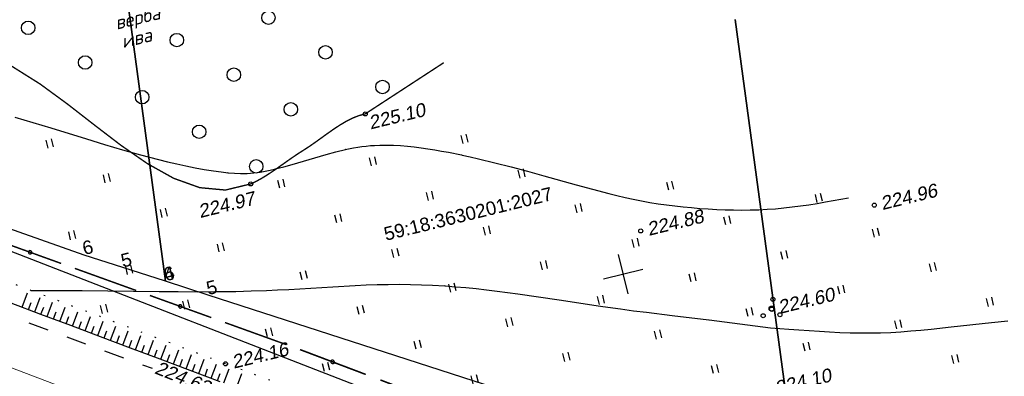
# Model space of a CAD drawing. Header units: millimetres. Extents: x -10 to 1169, y 1 to 1686.
# Tile 57 of 224: x 187 to 260, y 864 to 891. Entities that reach past the tile are written whole.
import ezdxf
from ezdxf.enums import TextEntityAlignment as Align

# ---------------------------------------------------------------- set-up
doc = ezdxf.new("R2010")
doc.units = ezdxf.units.MM
for name, pattern in [('ADOT1', [1, 0, -1]), ('AHIDDEN1', [2, 0.5, -1.5]), ('AHIDDEN2', [3, 1.5, -1.5]), ('PHANTOM2', [1.25, 0.625, -0.125, 0.125, -0.125, 0.125, -0.125])]:
    doc.linetypes.add(name, pattern=pattern)
for name, color, linetype in [('CONTURS', 7, 'Continuous'), ('COORDS', 7, 'Continuous'), ('IZOLINES', 32, 'Continuous'), ('PDIGIT', 170, 'Continuous'), ('PICKETS', 7, 'Continuous'), ('ОБЪЕКТЫ_АВТОДОРОГ', 7, 'Continuous'), ('УЧАСТКИ', 7, 'Continuous')]:
    doc.layers.add(name, color=color, linetype=linetype)
doc.styles.add('ITALICC', font='isocpeui.ttf', dxfattribs={"height": 2})
doc.styles.get("Standard").update_dxf_attribs({"font": 'arial.ttf'})

# ---------------------------------------------------------------- blocks, each defined once
blk = doc.blocks.new('401')
at = {"layer": 'CONTURS'}
for p, q in [((0, 0), (0, 1.2)), ((0.8, 0), (0.8, 1.2))]:
    blk.add_line(p, q, dxfattribs=at)
blk = doc.blocks.new('372')
at = {"layer": 'CONTURS'}
blk.add_circle((0, 0), 1, dxfattribs=at)
blk = doc.blocks.new('394')
at = {"layer": 'CONTURS', "color": 7, "linetype": 'Continuous'}
for centre, radius in [((0.52, 1.35), 0.3), ((0.03, 0.04), 0.4), ((-1.46, -0.66), 0.3), ((1, -1.11), 0.3)]:
    blk.add_circle(centre, radius, dxfattribs=at)
blk = doc.blocks.new('133')
at = {"layer": 'CONTURS', "color": 7, "linetype": 'Continuous', "const_width": 0.2}
for points in [[(-11, 0), (-2, 0)], [(0, 0), (9, 0)]]:
    blk.add_lwpolyline(points, dxfattribs=at)
at = {"layer": 'CONTURS', "color": 7, "linetype": 'Continuous', "const_width": 0.5}
blk.add_lwpolyline([(-6.79, 0, 1), (-6.29, 0, 1)], format="xyb", close=True, dxfattribs=at)

msp = doc.modelspace()

# ---------------------------------------------------------------- linework, layer by layer
at = {"layer": 'CONTURS', "lineweight": -2}
for p, q in [((187.51314, 869.21002), (187.91178, 870.27305)), ((187.9813, 869.03446), (188.18052, 869.56569)), ((188.44946, 868.85889), (188.84771, 869.92078)), ((189.38577, 868.50772), (189.78365, 869.56851)), ((188.91762, 868.6833), (189.11665, 869.21397)), ((189.85392, 868.33212), (190.05277, 868.86224)), ((190.32207, 868.15652), (190.71958, 869.21623)), ((191.25837, 867.8053), (191.65552, 868.86396)), ((190.79022, 867.98091), (190.98889, 868.5105)), ((191.72651, 867.62967), (191.92499, 868.15875)), ((192.19465, 867.45404), (192.59144, 868.51169)), ((193.13092, 867.10278), (193.52737, 868.15942)), ((192.66278, 867.27841), (192.8611, 867.80698)), ((193.59905, 866.92712), (193.79719, 867.4552)), ((194.06718, 866.75147), (194.46331, 867.80715)), ((195.00343, 866.40014), (195.39924, 867.45488)), ((194.53531, 866.5758), (194.73329, 867.10341)), ((195.47156, 866.22446), (195.66938, 866.7516)), ((195.93968, 866.04879), (196.33517, 867.1026)), ((196.87591, 865.6974), (197.2711, 866.75034)), ((196.40779, 865.87309), (196.60546, 866.39978)), ((197.34402, 865.5217), (197.54154, 866.04795)), ((197.81213, 865.346), (198.20702, 866.39807)), ((198.74834, 864.99455), (199.14292, 866.04581)), ((198.28024, 865.17028), (198.47761, 865.69611)), ((199.21644, 864.81883), (199.41365, 865.34425)), ((199.68455, 864.6431), (200.0788, 865.69356)), ((200.62074, 864.29161), (201.01464, 865.34132)), ((200.15264, 864.46735), (200.34968, 864.9924)), ((201.08883, 864.11585), (201.28566, 864.64054)), ((201.55692, 863.94009), (201.95037, 864.98912)), ((202.4932, 863.58885), (202.8867, 864.63911)), ((202.02506, 863.76447), (202.2218, 864.2893)), ((203.42969, 863.23814), (203.82436, 864.29242))]:
    msp.add_line(p, q, dxfattribs=at)
at = {"layer": 'CONTURS', "linetype": 'AHIDDEN1', "const_width": 0.1, "flags": 128}
msp.add_lwpolyline([(118.72465, 907.87838), (121.86939, 907.30809), (124.99455, 906.68137), (128.10014, 905.99822), (131.18616, 905.25865), (134.25259, 904.46265), (137.29946, 903.61022), (140.32675, 902.70136), (143.33446, 901.73608), (146.3226, 900.71437), (149.29117, 899.63624), (150.74583, 899.06811), (152.18792, 898.46359), (153.62079, 897.83235), (155.04777, 897.18411), (156.47219, 896.52855), (157.89739, 895.87538), (159.3267, 895.23428), (160.76347, 894.61496), (162.21102, 894.02711), (163.6727, 893.48042), (165.74023, 892.80415), (167.83929, 892.21774), (169.96166, 891.69813), (172.0991, 891.22224), (174.24336, 890.767), (176.38621, 890.30934), (178.51941, 889.8262), (180.63473, 889.2945), (182.72392, 888.69116), (184.77876, 887.99313), (186.82033, 887.03664), (188.84993, 885.76155), (190.86613, 884.28667), (192.86748, 882.73082), (194.85256, 881.21283), (196.81992, 879.85151), (198.76813, 878.76569), (200.69576, 878.07417), (202.60136, 877.89578), (204.48351, 878.34933), (204.87427, 878.53434), (205.26296, 878.74677), (205.65009, 878.98155), (206.03617, 879.23361), (206.4217, 879.49787), (206.8072, 879.76926), (207.19317, 880.0427), (207.58012, 880.31313), (207.96856, 880.57548), (208.359, 880.82466), (208.81522, 881.1197), (209.27133, 881.43652), (209.72786, 881.76502), (210.18532, 882.09509), (210.64423, 882.41662), (211.10511, 882.7195), (211.56845, 882.99364), (212.03479, 883.22893), (212.50464, 883.41525), (212.97851, 883.5425), (212.98426, 883.54298)], dxfattribs=at)
at = {"layer": 'CONTURS', "linetype": 'AHIDDEN1', "const_width": 0.1}
msp.add_lwpolyline([(212.97851, 883.5425), (218.80888, 887.34392)], dxfattribs=at)
at = {"layer": 'CONTURS', "linetype": 'ADOT1'}
msp.add_lwpolyline([(243.03826, 850.25094), (225.50203, 856.54374), (202.61134, 865.00746), (180.39172, 873.37062)], dxfattribs=at)
at = {"layer": 'CONTURS', "linetype": 'AHIDDEN2'}
msp.add_lwpolyline([(179.55864, 871.13713), (197.15628, 864.67952)], dxfattribs=at)
at = {"layer": 'CONTURS', "linetype": 'Continuous', "flags": 128}
msp.add_lwpolyline([(186.66978, 869.5263), (188.88552, 868.69536), (191.10121, 867.86427), (193.31684, 867.03303), (195.53241, 866.20164), (197.74793, 865.37011), (199.9634, 864.53842), (202.17881, 863.70659)], dxfattribs=at)
at = {"layer": 'COORDS', "lineweight": -2}
for p, q in [((232.48038, 870.20907), (231.76818, 873.1233)), ((230.66716, 871.31008), (233.5814, 872.02228))]:
    msp.add_line(p, q, dxfattribs=at)
at = {"layer": 'IZOLINES'}
for points in [[(186.968, 883.28992), (187.63969, 883.10958), (188.3082, 882.91798), (189.63899, 882.51418), (192.29326, 881.68281), (193.62288, 881.27526), (194.95651, 880.88127), (196.29525, 880.50547), (196.96687, 880.32586), (197.64015, 880.15269), (198.31522, 879.98676), (198.99221, 879.82907), (199.67128, 879.68081), (200.35257, 879.54352), (201.03623, 879.4192), (201.72239, 879.31053), (202.2897, 879.23534), (202.79724, 879.18175), (202.77782, 879.18412), (203.26613, 879.14633), (203.72932, 879.1281), (203.72099, 879.12742), (203.96776, 879.12684), (204.21437, 879.13256), (204.46056, 879.1463), (204.70604, 879.16834), (204.95063, 879.19811), (205.19424, 879.23457), (205.6785, 879.32351), (206.27268, 879.45554), (206.30615, 879.46359), (206.30625, 879.46361), (206.30463, 879.46262), (206.93672, 879.62442), (207.5655, 879.79844), (208.81761, 880.16532), (210.07045, 880.52936), (210.79715, 880.72482), (211.5062, 880.89518), (211.49633, 880.89257), (212.11263, 881.0188), (212.42253, 881.07233), (212.73352, 881.11867), (213.04549, 881.15725), (213.35827, 881.18772), (213.67167, 881.20999), (214.05043, 881.22619), (214.05291, 881.22626), (214.05279, 881.22652), (214.56686, 881.23073), (215.08057, 881.21735), (215.59349, 881.18855), (216.10538, 881.14648), (216.6161, 881.09292), (217.12561, 881.02936), (217.63389, 880.95698), (218.14096, 880.87678), (218.64683, 880.7896), (219.15156, 880.69616), (220.11746, 880.50143), (220.16723, 880.49089), (220.16734, 880.49086), (220.16654, 880.4912), (220.77713, 880.3579), (221.38639, 880.21871), (222.60115, 879.92493), (223.81173, 879.61463), (225.01909, 879.29215), (226.22425, 878.96159), (228.63248, 878.29288), (229.83816, 877.96432), (231.04702, 877.64797), (231.65331, 877.49714), (232.26122, 877.35319), (232.87108, 877.21797), (233.48313, 877.09346), (234.09744, 876.98119), (234.71384, 876.88158), (235.33195, 876.79384), (235.95142, 876.71668), (236.57193, 876.64894), (237.19329, 876.58982), (237.81533, 876.53891), (238.43794, 876.49617), (239.06103, 876.46187), (239.6845, 876.43651), (240.30822, 876.42081), (240.93206, 876.41558), (241.5558, 876.42167), (242.17921, 876.43984), (242.80203, 876.47064), (243.42398, 876.51433), (244.04481, 876.57077), (244.66431, 876.63944), (245.28238, 876.71946), (245.899, 876.8096), (246.51425, 876.90838), (247.12833, 877.01407), (248.28033, 877.22431), (248.26119, 877.22163), (248.84156, 877.32842), (248.84356, 877.32879)], [(188.16859, 870.44351), (190.07247, 870.45675), (191.97633, 870.45079), (193.88005, 870.4301), (197.68735, 870.37657), (199.10441, 870.36333), (200.5215, 870.3583), (201.93855, 870.36384), (203.36448, 870.38282), (203.36563, 870.38284), (203.36562, 870.38278), (204.50356, 870.40982), (205.65131, 870.44922), (205.65516, 870.44937), (205.65516, 870.44937), (205.65516, 870.44937), (205.65516, 870.44937), (205.65516, 870.44937), (205.65516, 870.44937), (205.65516, 870.44937), (205.65508, 870.44924), (206.47702, 870.48531), (207.29867, 870.52718), (208.9412, 870.62425), (210.58334, 870.7276), (212.22605, 870.82002), (213.04787, 870.85655), (213.86999, 870.88395), (214.69234, 870.90059), (215.51478, 870.90521), (216.33712, 870.89699), (217.15913, 870.87551), (217.98061, 870.84077), (218.89099, 870.78714), (218.89529, 870.78685), (218.90388, 870.78627), (218.89489, 870.7877), (219.6697, 870.72921), (220.4437, 870.66132), (221.21678, 870.58405), (221.98893, 870.49831), (222.76019, 870.40508), (223.53062, 870.30536), (224.30031, 870.20017), (225.83791, 869.97749), (227.37408, 869.74525), (230.44684, 869.28389), (230.97848, 869.20776), (230.97869, 869.20773), (230.97841, 869.2071), (231.9313, 869.07554), (232.88485, 868.94899), (233.83909, 868.82783), (235.74898, 868.59712), (238.48584, 868.26841), (238.49012, 868.26788), (238.49869, 868.26681), (238.49024, 868.26773), (239.63194, 868.12263), (241.91392, 867.82114), (242.4859, 867.75084), (243.05817, 867.68792), (243.058, 867.68805), (243.74306, 867.62412), (244.41099, 867.57141), (244.40749, 867.57124), (245.16493, 867.51824), (246.68036, 867.42113), (247.43839, 867.37783), (248.19672, 867.34074), (248.95538, 867.31277), (249.71258, 867.29694), (250.47015, 867.29563), (250.47043, 867.29564), (250.47044, 867.29592), (251.2219, 867.31012), (251.97275, 867.34048), (252.72276, 867.38565), (253.47182, 867.44359), (254.21999, 867.51173), (254.96742, 867.58729), (256.46099, 867.75041), (259.4481, 868.0766), (260.66865, 868.20522)]]:
    msp.add_lwpolyline(points, dxfattribs=at)
at = {"layer": 'PICKETS', "color": 7, "lineweight": -2}
for centre in [(212.97851, 883.5425), (204.48351, 878.34933), (250.75187, 876.77543), (233.42447, 874.86325), (243.13758, 869.0695), (202.61134, 865.00746)]:
    msp.add_circle(centre, 0.15, dxfattribs=at)
at = {"layer": 'ОБЪЕКТЫ_АВТОДОРОГ', "color": 0, "linetype": 'PHANTOM2', "lineweight": 15, "ltscale": 200}
msp.add_lwpolyline([(136.02496, 882.82744), (142.4388, 880.69724), (148.24915, 878.73324), (153.63268, 876.87617), (158.76606, 875.06676), (163.82595, 873.24572), (168.989, 871.35378), (174.4319, 869.33167), (180.3313, 867.12011), (186.80649, 864.68047), (193.74731, 862.05662), (200.98619, 859.31309), (208.35559, 856.5144), (215.68797, 853.72506), (222.81577, 851.00959), (229.57144, 848.43251), (235.78743, 846.05834), (241.33777, 843.93599), (246.26276, 842.05191), (250.64427, 840.37693), (254.56416, 838.8819), (258.10431, 837.53767), (261.34658, 836.31506)], dxfattribs=at)
at = {"layer": 'УЧАСТКИ', "color": 6, "linetype": 'Continuous', "lineweight": -2}
for p, q in [((194.79518, 895.97933), (198.16112, 871.12795)), ((198.16112, 871.12795), (194.79518, 895.97933)), ((271.36709, 840.49118), (141.89877, 890.73172)), ((240.44136, 890.54023), (245.11167, 855.97068)), ((245.11167, 855.97068), (240.44136, 890.54023)), ((192.12733, 873.07108), (153.4897, 886.60544)), ((194.98923, 872.144), (192.12733, 873.07108)), ((198.16112, 871.12795), (194.98923, 872.144)), ((201.32566, 870.09982), (198.16112, 871.12795)), ((245.11167, 855.97068), (201.32566, 870.09982))]:
    msp.add_line(p, q, dxfattribs=at)

# ---------------------------------------------------------------- block references
at = {"layer": 'CONTURS', "lineweight": -2, "yscale": 0.5}
for name, p, xscale, zscale, rotation in [('372', (205.79669, 890.68026), 0.5, 0.5, 13.73311783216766), ('372', (187.96608, 889.92571), 0.5, 0.5, 13.73311783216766), ('372', (198.99681, 889.01847), 0.5, 0.5, 13.73311783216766), ('372', (210.02753, 888.11122), 0.5, 0.5, 13.73311783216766), ('372', (192.19692, 887.35667), 0.5, 0.5, 13.73311783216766), ('372', (203.22765, 886.44942), 0.5, 0.5, 13.73311783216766), ('372', (214.25837, 885.54218), 0.5, 0.5, 13.73311783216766), ('372', (196.42776, 884.78762), 0.5, 0.5, 13.73311783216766), ('372', (207.45849, 883.88038), 0.5, 0.5, 13.73311783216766), ('372', (200.65861, 882.21858), 0.5, 0.5, 13.73311783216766), ('401', (220.23445, 881.35417), 0.5, 0.5, 13.73311783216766), ('401', (189.4566, 881.00864), 0.5, 0.5, 13.73311783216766), ('372', (204.88945, 879.64954), 0.5, 0.5, 13.73311783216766), ('401', (213.43457, 879.69237), 0.5, 0.5, 13.73311783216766), ('401', (193.68744, 878.4396), 0.5, 0.5, 13.73311783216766), ('401', (224.46529, 878.78513), 0.5, 0.5, 13.73311783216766), ('401', (206.63468, 878.03057), 0.5, 0.5, 13.73311783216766), ('401', (235.49602, 877.87788), 0.5, 0.5, 13.73311783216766), ('401', (217.66541, 877.12333), 0.5, 0.5, 13.73311783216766), ('401', (246.52674, 876.97063), 0.5, 0.5, 13.73311783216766), ('401', (228.69613, 876.21608), 0.5, 0.5, 13.73311783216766), ('401', (197.91829, 875.87055), 0.5, 0.5, 13.73311783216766), ('401', (210.86552, 875.46153), 0.5, 0.5, 13.73311783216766), ('401', (239.72686, 875.30884), 0.5, 0.5, 13.73311783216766), ('401', (191.1184, 874.20876), 0.5, 0.5, 13.73311783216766), ('401', (221.89625, 874.55428), 0.5, 0.5, 13.73311783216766), ('401', (250.75758, 874.40159), 0.5, 0.5, 13.73311783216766), ('133', (191.42496, 872.08738), 0.5384558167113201, 0.5384558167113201, 340.182765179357), ('401', (202.14913, 873.30151), 0.5, 0.5, 13.73311783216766), ('401', (232.92697, 873.64704), 0.5, 0.5, 13.73311783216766), ('401', (215.09636, 872.89249), 0.5, 0.5, 13.73311783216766), ('401', (243.9577, 872.73979), 0.5, 0.5, 13.73311783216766), ('401', (226.12709, 871.98524), 0.5, 0.5, 13.73311783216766), ('401', (254.98842, 871.83255), 0.5, 0.5, 13.73311783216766), ('401', (195.34924, 871.63971), 0.5, 0.5, 13.73311783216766), ('401', (208.29648, 871.23069), 0.5, 0.5, 13.73311783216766), ('401', (237.15781, 871.07799), 0.5, 0.5, 13.73311783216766), ('401', (219.3272, 870.32344), 0.5, 0.5, 13.73311783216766), ('133', (202.56946, 868.07133), 0.5384558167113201, 0.5384558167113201, 340.182765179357), ('401', (248.18854, 870.17075), 0.5, 0.5, 13.73311783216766), ('401', (199.58008, 869.07067), 0.5, 0.5, 13.73311783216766), ('401', (230.35793, 869.4162), 0.5, 0.5, 13.73311783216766), ('394', (243.13758, 869.0695), 0.5, 0.5, 13.73311783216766), ('401', (259.21927, 869.2635), 0.5, 0.5, 13.73311783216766), ('401', (193.48463, 868.7447), 0.5, 0.5, 13.73311783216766), ('401', (212.52732, 868.66165), 0.5, 0.5, 13.73311783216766), ('401', (241.38866, 868.50895), 0.5, 0.5, 13.73311783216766), ('401', (223.55805, 867.7544), 0.5, 0.5, 13.73311783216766), ('401', (252.41938, 867.60171), 0.5, 0.5, 13.73311783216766), ('401', (205.72744, 866.99985), 0.5, 0.5, 13.73311783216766), ('401', (234.58877, 866.84715), 0.5, 0.5, 13.73311783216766), ('401', (216.75816, 866.0926), 0.5, 0.5, 13.73311783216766), ('401', (245.6195, 865.93991), 0.5, 0.5, 13.73311783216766), ('133', (214.10243, 863.80934), 0.5793311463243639, 0.5793311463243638, 339.2866239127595), ('401', (227.78889, 865.18536), 0.5, 0.5, 13.73311783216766), ('401', (209.95828, 864.4308), 0.5, 0.5, 13.73311783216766), ('401', (256.65022, 865.03266), 0.5, 0.5, 13.73311783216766), ('401', (238.81961, 864.27811), 0.5, 0.5, 13.73311783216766), ('401', (220.989, 863.52356), 0.5, 0.5, 13.73311783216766)]:
    msp.add_blockref(name, p, dxfattribs=dict(at, xscale=xscale, zscale=zscale, rotation=rotation))

# ---------------------------------------------------------------- texts
at = {"layer": 'CONTURS', "lineweight": -2, "style": 'ITALICC'}
for s, p in [('верба', (194.52627, 889.78716)), ('ива', (194.99253, 888.4106))]:
    msp.add_text(s, height=1, rotation=13.7331178, dxfattribs=at).set_placement(p)
at = {"layer": 'PDIGIT', "color": 7, "lineweight": -2, "oblique": 10}
for s, rotation, p in [('225.10', 13.7331178, (213.36908, 882.387)), ('224.96', 13.7331178, (251.35628, 876.40842)), ('224.97', 13.7331178, (200.72306, 875.81473)), ('224.88', 13.7331178, (234.02887, 874.49624)), ('224.60', 13.7331178, (243.74198, 868.7025)), ('224.16', 13.7331178, (203.21575, 864.64046)), ('224.63', 338.2705765, (197.28286, 864.32179)), ('224.10', 13.7331178, (243.49901, 862.70408))]:
    msp.add_text(s, height=1, rotation=rotation, dxfattribs=at).set_placement(p)
at = {"layer": 'УЧАСТКИ', "color": 6, "lineweight": -2}
msp.add_text('59:18:3630201:2027', height=1, rotation=13.7331178, dxfattribs=at).set_placement((220.61399, 876.13644), align=Align.MIDDLE_CENTER)
for s, p in [('6', (192.12733, 873.07108)), ('5', (194.98923, 872.144)), ('6', (198.16112, 871.12795)), ('4', (198.16112, 871.12795)), ('5', (201.32566, 870.09982))]:
    msp.add_text(s, height=1, rotation=13.7331178, dxfattribs=at).set_placement(p)

doc.saveas('drawing.dxf')
